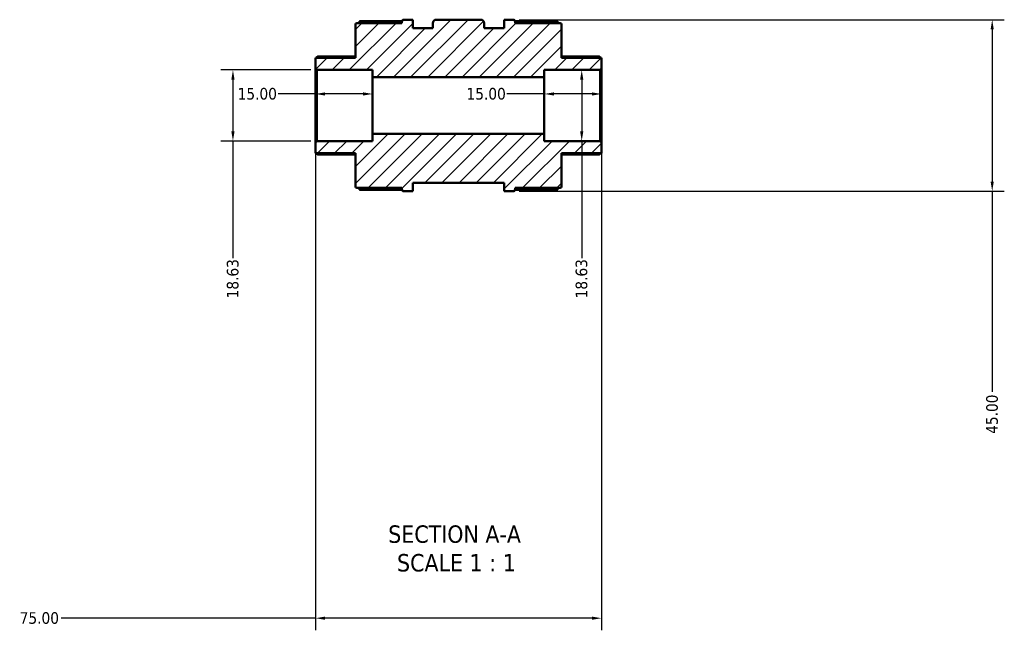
# Model space of a CAD drawing. Header units: millimetres. Extents: x -85 to 901, y -388 to 757.
# Tile 2 of 12: x 337 to 595, y -388 to -228. Entities that reach past the tile are written whole.
import ezdxf

# ---------------------------------------------------------------- set-up
doc = ezdxf.new("R2010")
doc.units = ezdxf.units.MM
for name, color, linetype, lineweight in [('Dimension (ANSI)', 7, 'Continuous', 25), ('Hatch (ANSI)', 7, 'Continuous', 18), ('Symbol (ANSI)', 7, 'Continuous', 25), ('Visible (ANSI)', 7, 'Continuous', 50)]:
    doc.layers.add(name, color=color, linetype=linetype, lineweight=lineweight)
doc.styles.add('Label Text (ANSI)', font='tahoma.ttf')
doc.styles.add('Note Text (ANSI)', font='tahoma.ttf')
doc.dimstyles.new('Default - mm (ANSI)', dxfattribs={"dimtxt": 3.048, "dimasz": 2.5, "dimexe": 3.175, "dimexo": 1.6002, "dimgap": 0.8, "dimtad": 0, "dimtoh": 1, "dimrnd": 1e-08, "dimzin": 4, "dimdsep": 46, "dimtxsty": 'Note Text (ANSI)', "dimcen": 0.09, "dimdle": 10, "dimclrd": 256, "dimclre": 256, "dimclrt": 256, "dimadec": 1, "dimazin": 1, "dimtfac": 1, "dimtofl": 0, "dimtmove": 0, "dimatfit": 3, "dimfxl": 1, "dimtolj": 1, "dimtzin": 4, "dimlwd": -1, "dimlwe": -1, "dimarcsym": 0})

# ---------------------------------------------------------------- blocks, each defined once
blk = doc.blocks.new('*D7')
at = {"layer": 'Defpoints', "color": 0, "transparency": 16777216}
for p in [(414.5, -241.56), (392.5, -260.19), (414.5, -260.19)]:
    blk.add_point(p, dxfattribs=at)
at = {"layer": 'Dimension (ANSI)', "transparency": 16777216}
for p, q in [((412.9, -241.56), (389.32, -241.56)), ((392.5, -244.06), (392.5, -257.69)), ((412.9, -260.19), (389.32, -260.19)), ((392.5, -260.19), (392.5, -290.93))]:
    blk.add_line(p, q, dxfattribs=at)
for points in [[(392.08, -244.06), (392.91, -244.06), (392.5, -241.56)], [(392.08, -257.69), (392.91, -257.69), (392.5, -260.19)]]:
    blk.add_solid(points, dxfattribs=at)
at = {"layer": 'Dimension (ANSI)', "transparency": 16777216, "insert": (390.9, -301.45), "char_height": 3.048, "attachment_point": 1, "rotation": 90, "style": 'Note Text (ANSI)'}
blk.add_mtext('\\A1;18.63', dxfattribs=at)
blk = doc.blocks.new('*D8')
at = {"layer": 'Defpoints', "color": 0, "transparency": 16777216}
for p in [(483.92, -241.56), (481.44, -260.19), (483.92, -260.19)]:
    blk.add_point(p, dxfattribs=at)
at = {"layer": 'Dimension (ANSI)', "transparency": 16777216}
for p, q in [((483.92, -244.06), (483.92, -257.69)), ((483.92, -260.19), (483.92, -290.93))]:
    blk.add_line(p, q, dxfattribs=at)
for points in [[(483.51, -244.06), (484.34, -244.06), (483.92, -241.56)], [(483.51, -257.69), (484.34, -257.69), (483.92, -260.19)]]:
    blk.add_solid(points, dxfattribs=at)
at = {"layer": 'Dimension (ANSI)', "transparency": 16777216, "insert": (482.33, -301.45), "char_height": 3.048, "attachment_point": 1, "rotation": 90, "style": 'Note Text (ANSI)'}
blk.add_mtext('\\A1;18.63', dxfattribs=at)
blk = doc.blocks.new('*D9')
at = {"layer": 'Defpoints', "color": 0, "transparency": 16777216}
for p in [(414.12, -260.56), (489.12, -260.56), (414.12, -385.31)]:
    blk.add_point(p, dxfattribs=at)
at = {"layer": 'Dimension (ANSI)', "transparency": 16777216}
for p, q in [((414.12, -262.16), (414.12, -388.49)), ((489.12, -262.16), (489.12, -388.49)), ((414.12, -385.31), (347.45, -385.31)), ((486.62, -385.31), (416.62, -385.31))]:
    blk.add_line(p, q, dxfattribs=at)
for points in [[(416.62, -384.9), (416.62, -385.73), (414.12, -385.31)], [(486.62, -384.9), (486.62, -385.73), (489.12, -385.31)]]:
    blk.add_solid(points, dxfattribs=at)
at = {"layer": 'Dimension (ANSI)', "transparency": 16777216, "insert": (336.6, -383.73), "char_height": 3.048, "attachment_point": 1, "style": 'Note Text (ANSI)'}
blk.add_mtext('\\A1;75.00', dxfattribs=at)
blk = doc.blocks.new('*D10')
at = {"layer": 'Defpoints', "color": 0, "transparency": 16777216}
for p in [(465.91, -228.37), (465.91, -273.37), (591.53, -273.37)]:
    blk.add_point(p, dxfattribs=at)
at = {"layer": 'Dimension (ANSI)', "transparency": 16777216}
for p, q in [((467.51, -228.37), (594.7, -228.37)), ((591.53, -230.87), (591.53, -270.87)), ((467.51, -273.37), (594.7, -273.37)), ((591.53, -273.37), (591.53, -325.99))]:
    blk.add_line(p, q, dxfattribs=at)
for points in [[(591.11, -230.87), (591.94, -230.87), (591.53, -228.37)], [(591.11, -270.87), (591.94, -270.87), (591.53, -273.37)]]:
    blk.add_solid(points, dxfattribs=at)
at = {"layer": 'Dimension (ANSI)', "transparency": 16777216, "insert": (589.94, -336.96), "char_height": 3.048, "attachment_point": 1, "rotation": 90, "style": 'Note Text (ANSI)'}
blk.add_mtext('\\A1;45.00', dxfattribs=at)
blk = doc.blocks.new('*D11')
at = {"layer": 'Defpoints', "color": 0, "transparency": 16777216}
for p in [(474.12, -247.85), (474.12, -250.87), (489.12, -250.87)]:
    blk.add_point(p, dxfattribs=at)
at = {"layer": 'Dimension (ANSI)', "transparency": 16777216}
for p, q in [((474.12, -247.85), (464.32, -247.85)), ((486.62, -247.85), (476.62, -247.85))]:
    blk.add_line(p, q, dxfattribs=at)
for points in [[(476.62, -247.43), (476.62, -248.26), (474.12, -247.85)], [(486.62, -247.43), (486.62, -248.26), (489.12, -247.85)]]:
    blk.add_solid(points, dxfattribs=at)
at = {"layer": 'Dimension (ANSI)', "transparency": 16777216, "insert": (453.73, -246.26), "char_height": 3.048, "attachment_point": 1, "style": 'Note Text (ANSI)'}
blk.add_mtext('\\A1;15.00', dxfattribs=at)
blk = doc.blocks.new('*D12')
at = {"layer": 'Defpoints', "color": 0, "transparency": 16777216}
for p in [(414.12, -247.85), (414.12, -250.87), (429.12, -250.87)]:
    blk.add_point(p, dxfattribs=at)
at = {"layer": 'Dimension (ANSI)', "transparency": 16777216}
for p, q in [((414.12, -247.85), (404.32, -247.85)), ((426.62, -247.85), (416.62, -247.85))]:
    blk.add_line(p, q, dxfattribs=at)
for points in [[(416.62, -247.43), (416.62, -248.26), (414.12, -247.85)], [(426.62, -247.43), (426.62, -248.26), (429.12, -247.85)]]:
    blk.add_solid(points, dxfattribs=at)
at = {"layer": 'Dimension (ANSI)', "transparency": 16777216, "insert": (393.73, -246.26), "char_height": 3.048, "attachment_point": 1, "style": 'Note Text (ANSI)'}
blk.add_mtext('\\A1;15.00', dxfattribs=at)

msp = doc.modelspace()

# ---------------------------------------------------------------- hatches: boundary and pattern name
at = {"layer": 'Hatch (ANSI)'}
h = msp.add_hatch(dxfattribs=at)
h.set_pattern_fill('ANSI31', color=256, scale=25.4, style=0)
h.set_pattern_definition([(45, (0, 0), (-2.245064, 2.245064), [])])
edge = h.paths.add_edge_path()
edge.add_ellipse((424.996, -272.099), major_axis=(-0.373, 0), ratio=1, start_angle=0, end_angle=90)
edge.add_line((424.996, -272.472), (436.773, -272.472))
edge.add_line((436.773, -272.472), (436.773, -272.813))
edge.add_ellipse((437.332, -272.813), major_axis=(-0.559, 0), ratio=1, start_angle=0, end_angle=90)
edge.add_line((437.332, -273.372), (439.623, -273.372))
edge.add_line((439.623, -273.372), (439.623, -271.122))
edge.add_line((439.623, -271.122), (463.623, -271.122))
edge.add_line((463.623, -271.122), (463.623, -273.372))
edge.add_line((463.623, -273.372), (465.914, -273.372))
edge.add_ellipse((465.914, -272.813), major_axis=(0, -0.559), ratio=1, start_angle=0, end_angle=90)
edge.add_line((466.473, -272.813), (466.473, -272.472))
edge.add_line((466.473, -272.472), (478.251, -272.472))
edge.add_ellipse((478.251, -272.099), major_axis=(0, -0.373), ratio=1, start_angle=0, end_angle=90)
edge.add_line((478.623, -272.099), (478.623, -263.354))
edge.add_line((478.623, -263.354), (489.123, -263.354))
edge.add_line((489.123, -263.354), (489.123, -260.56))
edge.add_line((489.123, -260.56), (488.751, -260.187))
edge.add_line((488.751, -260.187), (474.123, -260.187))
edge.add_line((474.123, -260.187), (474.123, -258.324))
edge.add_line((474.123, -258.324), (429.123, -258.324))
edge.add_line((429.123, -258.324), (429.123, -260.187))
edge.add_line((429.123, -260.187), (414.496, -260.187))
edge.add_line((414.496, -260.187), (414.123, -260.56))
edge.add_line((414.123, -260.56), (414.123, -263.354))
edge.add_line((414.123, -263.354), (424.623, -263.354))
edge.add_line((424.623, -263.354), (424.623, -272.099))
edge = h.paths.add_edge_path()
edge.add_ellipse((424.996, -229.644), major_axis=(0, 0.373), ratio=1, start_angle=0, end_angle=90)
edge.add_line((424.623, -229.644), (424.623, -238.389))
edge.add_line((424.623, -238.389), (414.123, -238.389))
edge.add_line((414.123, -238.389), (414.123, -241.183))
edge.add_line((414.123, -241.183), (414.496, -241.556))
edge.add_line((414.496, -241.556), (429.123, -241.556))
edge.add_line((429.123, -241.556), (429.123, -243.419))
edge.add_line((429.123, -243.419), (474.123, -243.419))
edge.add_line((474.123, -243.419), (474.123, -241.556))
edge.add_line((474.123, -241.556), (488.751, -241.556))
edge.add_line((488.751, -241.556), (489.123, -241.183))
edge.add_line((489.123, -241.183), (489.123, -238.389))
edge.add_line((489.123, -238.389), (478.623, -238.389))
edge.add_line((478.623, -238.389), (478.623, -229.644))
edge.add_ellipse((478.251, -229.644), major_axis=(0.373, 0), ratio=1, start_angle=0, end_angle=90)
edge.add_line((478.251, -229.272), (466.473, -229.272))
edge.add_line((466.473, -229.272), (466.473, -228.93))
edge.add_ellipse((465.914, -228.93), major_axis=(0.559, 0), ratio=1, start_angle=0, end_angle=90)
edge.add_line((465.914, -228.372), (463.623, -228.372))
edge.add_line((463.623, -228.372), (463.623, -230.622))
edge.add_line((463.623, -230.622), (458.373, -230.622))
edge.add_line((458.373, -230.622), (458.373, -229.272))
edge.add_ellipse((457.473, -229.272), major_axis=(0.9, 0), ratio=1, start_angle=0, end_angle=90)
edge.add_line((457.473, -228.372), (445.773, -228.372))
edge.add_ellipse((445.773, -229.272), major_axis=(0, 0.9), ratio=1, start_angle=0, end_angle=90)
edge.add_line((444.873, -229.272), (444.873, -230.622))
edge.add_line((444.873, -230.622), (439.623, -230.622))
edge.add_line((439.623, -230.622), (439.623, -228.372))
edge.add_line((439.623, -228.372), (437.332, -228.372))
edge.add_ellipse((437.332, -228.93), major_axis=(0, 0.559), ratio=1, start_angle=0, end_angle=90)
edge.add_line((436.773, -228.93), (436.773, -229.272))
edge.add_line((436.773, -229.272), (424.996, -229.272))

# ---------------------------------------------------------------- linework, layer by layer
at = {"layer": 'Visible (ANSI)'}
for p, q in [((424.623, -229.644), (424.623, -238.389)), ((436.773, -229.272), (424.996, -229.272)), ((426.082, -228.727), (436.812, -228.727)), ((436.773, -228.93), (436.773, -229.272)), ((439.623, -228.372), (437.332, -228.372)), ((439.623, -230.622), (439.623, -228.372)), ((444.873, -229.272), (444.873, -230.622)), ((457.473, -228.372), (445.773, -228.372)), ((458.373, -230.622), (458.373, -229.272)), ((465.914, -228.372), (463.623, -228.372)), ((463.623, -228.372), (463.623, -230.622)), ((466.435, -228.727), (477.164, -228.727)), ((466.473, -229.272), (466.473, -228.93)), ((478.251, -229.272), (466.473, -229.272)), ((478.623, -238.389), (478.623, -229.644)), ((444.873, -230.622), (439.623, -230.622)), ((463.623, -230.622), (458.373, -230.622)), ((424.623, -238.389), (414.123, -238.389)), ((414.123, -238.389), (414.123, -241.183)), ((414.672, -238.065), (424.623, -238.065)), ((478.623, -238.065), (488.574, -238.065)), ((489.123, -238.389), (478.623, -238.389)), ((489.123, -241.183), (489.123, -238.389)), ((414.123, -241.183), (414.496, -241.556)), ((414.123, -241.183), (414.123, -260.56)), ((414.496, -241.556), (429.123, -241.556)), ((414.496, -260.187), (414.496, -241.556)), ((429.123, -241.556), (429.123, -243.419)), ((474.123, -243.419), (474.123, -241.556)), ((474.123, -241.556), (488.751, -241.556)), ((488.751, -241.556), (489.123, -241.183)), ((488.751, -241.556), (488.751, -260.187)), ((489.123, -260.56), (489.123, -241.183)), ((429.123, -243.419), (474.123, -243.419)), ((429.123, -258.324), (429.123, -243.419)), ((474.123, -258.324), (474.123, -243.419)), ((414.496, -260.187), (414.123, -260.56)), ((414.123, -260.56), (414.123, -263.354)), ((429.123, -260.187), (414.496, -260.187)), ((474.123, -258.324), (429.123, -258.324)), ((429.123, -258.324), (429.123, -260.187)), ((474.123, -260.187), (474.123, -258.324)), ((488.751, -260.187), (474.123, -260.187)), ((489.123, -260.56), (488.751, -260.187)), ((489.123, -263.354), (489.123, -260.56)), ((414.123, -263.354), (424.623, -263.354)), ((424.623, -263.678), (414.672, -263.678)), ((424.623, -263.354), (424.623, -272.099)), ((478.623, -272.099), (478.623, -263.354)), ((478.623, -263.354), (489.123, -263.354)), ((488.574, -263.678), (478.623, -263.678)), ((424.996, -272.472), (436.773, -272.472)), ((436.812, -273.016), (426.082, -273.016)), ((436.773, -272.472), (436.773, -272.813)), ((437.332, -273.372), (439.623, -273.372)), ((439.623, -273.372), (439.623, -271.122)), ((439.623, -271.122), (463.623, -271.122)), ((463.623, -271.122), (463.623, -273.372)), ((463.623, -273.372), (465.914, -273.372)), ((477.164, -273.016), (466.435, -273.016)), ((466.473, -272.813), (466.473, -272.472)), ((466.473, -272.472), (478.251, -272.472))]:
    msp.add_line(p, q, dxfattribs=at)
for centre, radius, start, end in [((424.996, -229.644), 0.373, 90, 180), ((426.082, -229.286), 0.559, 90, 178.51567), ((437.332, -228.93), 0.559, 90, 180), ((445.773, -229.272), 0.9, 90, 180), ((457.473, -229.272), 0.9, 0, 90), ((465.914, -228.93), 0.559, 0, 90), ((477.164, -229.286), 0.559, 1.48433, 90), ((478.251, -229.644), 0.373, 0, 90), ((424.996, -272.099), 0.373, 180, 270), ((426.082, -272.457), 0.559, 181.48433, 270), ((437.332, -272.813), 0.559, 180, 270), ((465.914, -272.813), 0.559, 270, 0), ((477.164, -272.457), 0.559, 270, 358.51567), ((478.251, -272.099), 0.373, 270, 0)]:
    msp.add_arc(centre, radius, start, end, dxfattribs=at)
for points, knots in [([(414.672, -238.065), (414.671, -238.065), (414.671, -238.065), (414.662, -238.066), (414.65, -238.071), (414.605, -238.097), (414.561, -238.13), (414.461, -238.213), (414.394, -238.272), (414.305, -238.354), (414.287, -238.371), (414.268, -238.389)], [0.116240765, 0.116240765, 0.116240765, 0.116240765, 0.117280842, 0.117280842, 0.12916716, 0.12916716, 0.152939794, 0.152939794, 0.181864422, 0.181864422, 0.189351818, 0.189351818, 0.189351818, 0.189351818]), ([(488.978, -238.389), (488.96, -238.371), (488.941, -238.354), (488.853, -238.272), (488.786, -238.213), (488.685, -238.13), (488.642, -238.097), (488.596, -238.071), (488.584, -238.066), (488.576, -238.065), (488.575, -238.065), (488.574, -238.065)], [0.220645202, 0.220645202, 0.220645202, 0.220645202, 0.228132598, 0.228132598, 0.257057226, 0.257057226, 0.280829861, 0.280829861, 0.292716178, 0.292716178, 0.293756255, 0.293756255, 0.293756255, 0.293756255]), ([(414.268, -263.354), (414.287, -263.372), (414.305, -263.389), (414.394, -263.471), (414.461, -263.53), (414.561, -263.613), (414.605, -263.646), (414.65, -263.672), (414.662, -263.677), (414.671, -263.678), (414.671, -263.678), (414.672, -263.678)], [0.220645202, 0.220645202, 0.220645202, 0.220645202, 0.228132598, 0.228132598, 0.257057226, 0.257057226, 0.280829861, 0.280829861, 0.292716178, 0.292716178, 0.293756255, 0.293756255, 0.293756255, 0.293756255]), ([(488.574, -263.678), (488.575, -263.678), (488.576, -263.678), (488.584, -263.677), (488.596, -263.672), (488.642, -263.646), (488.685, -263.613), (488.786, -263.53), (488.853, -263.471), (488.941, -263.389), (488.96, -263.372), (488.978, -263.354)], [0.116240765, 0.116240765, 0.116240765, 0.116240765, 0.117280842, 0.117280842, 0.12916716, 0.12916716, 0.152939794, 0.152939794, 0.181864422, 0.181864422, 0.189351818, 0.189351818, 0.189351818, 0.189351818])]:
    msp.add_open_spline(points, degree=3, knots=knots, dxfattribs=at)

# ---------------------------------------------------------------- texts
at = {"layer": 'Symbol (ANSI)', "char_height": 4.572, "attachment_point": 7, "style": 'Label Text (ANSI)'}
for s, insert in [('SECTION A-A', (433.199, -365.636)), ('SCALE 1 : 1', (435.518, -373.149))]:
    msp.add_mtext(s, dxfattribs=dict(at, insert=insert))

# ---------------------------------------------------------------- dimensions: what is measured, and where the dimension line sits
at = {"layer": 'Dimension (ANSI)'}
for base, p1, p2, angle, override, picture, middle in [((591.527, -273.372), (465.914, -228.372), (465.914, -273.372), 90, {"dimtoh": 0, "dimdec": 2, "dimtp": 0, "dimtm": 0, "dimtdec": 2, "dimatfit": 2}, '*D10', (591.527, -331.872)), ((392.496, -260.187), (414.496, -241.556), (414.496, -260.187), 270, {"dimtoh": 0, "dimdec": 2, "dimtp": 0, "dimtm": 0, "dimtdec": 2, "dimatfit": 2}, '*D7', (392.496, -296.592)), ((483.925, -260.187), (483.925, -241.556), (481.437, -260.187), 270, {"dimtoh": 0, "dimdec": 2, "dimse1": 1, "dimse2": 1, "dimtp": 0, "dimtm": 0, "dimtdec": 2, "dimatfit": 2}, '*D8', (483.925, -296.592)), ((414.123, -247.845), (429.123, -250.872), (414.123, -250.872), 180, {"dimtoh": 0, "dimdec": 2, "dimse1": 1, "dimse2": 1, "dimtp": 0, "dimtm": 0, "dimtdec": 2, "dimatfit": 2}, '*D12', (398.623, -247.845)), ((474.123, -247.845), (489.123, -250.872), (474.123, -250.872), 180, {"dimtoh": 0, "dimdec": 2, "dimse1": 1, "dimse2": 1, "dimtp": 0, "dimtm": 0, "dimtdec": 2, "dimatfit": 2}, '*D11', (458.623, -247.845)), ((414.123, -385.312), (489.123, -260.56), (414.123, -260.56), 180, {"dimtoh": 0, "dimdec": 2, "dimtp": 0, "dimtm": 0, "dimtdec": 2, "dimatfit": 2}, '*D9', (341.623, -385.312))]:
    dim = msp.add_linear_dim(base=base, p1=p1, p2=p2, angle=angle, dimstyle='Default - mm (ANSI)', override=override, dxfattribs=at)
    dim.commit()
    dim.dimension.update_dxf_attribs({"geometry": picture, "text_midpoint": middle, "dimtype": 160})

doc.saveas('drawing.dxf')
